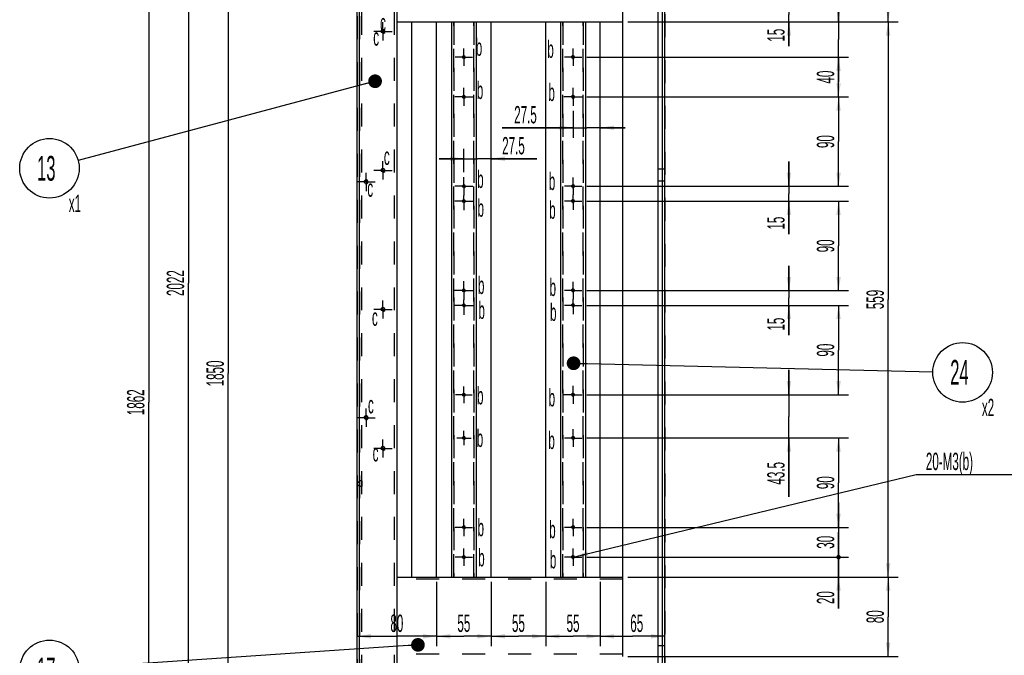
# Model space of a CAD drawing. Header units: millimetres. Extents: x 0 to 4195, y 0 to 2965.
# Tile 9 of 67: x 2227 to 3219, y 1128 to 1769. Entities that reach past the tile are written whole.
import ezdxf

# ---------------------------------------------------------------- set-up
doc = ezdxf.new("R2010")
doc.units = ezdxf.units.MM
doc.header["$LTSCALE"] = 231.275
doc.linetypes.add('CENTER', pattern=[0.6, 0.375, -0.075, 0.075, -0.075])
doc.linetypes.add('HIDDEN', pattern=[0.2, 0.1, -0.1])
doc.layers.get('0').update_dxf_attribs({"linetype": 'CONTINUOUS'})
for name, color, linetype in [('3_DATUM_AXES', 7, 'CONTINUOUS'), ('ALL_ROUND', 7, 'CONTINUOUS'), ('DEFAULT_1', 7, 'CENTER'), ('DEFAULT_2', 8, 'HIDDEN')]:
    doc.layers.add(name, color=color, linetype=linetype)
doc.styles.get("Standard").update_dxf_attribs({"font": 'txt', "width": 0.5})
doc.dimstyles.new('DIMSTYLE_1', dxfattribs={"dimtxt": 17.5, "dimasz": 13.8, "dimexe": 2, "dimexo": 1, "dimgap": 0.875, "dimtad": 1, "dimdec": 3, "dimdsep": 46, "dimtxsty": 'Standard', "dimblk": '_FILLED', "dimblk1": '_FILLED', "dimblk2": '_FILLED', "dimcen": 0.09, "dimadec": 3, "dimazin": 2, "dimtp": 0.2, "dimtm": 0.2, "dimtfac": 1, "dimtdec": 3, "dimtofl": 0, "dimtmove": 0, "dimatfit": 3, "dimldrblk": '_FILLED', "dimfxl": 0, "dimtolj": 1, "dimarcsym": 0})
doc.dimstyles.new('DIMSTYLE_10', dxfattribs={"dimtxt": 17.5, "dimasz": 13.8, "dimexe": 2, "dimexo": 1, "dimgap": 0.875, "dimtad": 1, "dimdec": 3, "dimdsep": 46, "dimtxsty": 'Standard', "dimblk": '_FILLED', "dimblk1": '_FILLED', "dimblk2": '_FILLED', "dimcen": 0.09, "dimadec": 3, "dimazin": 2, "dimtp": 2, "dimtm": 2, "dimtfac": 1, "dimtdec": 3, "dimtofl": 0, "dimtmove": 0, "dimatfit": 3, "dimldrblk": '_FILLED', "dimfxl": 0, "dimtolj": 1, "dimarcsym": 0})
doc.dimstyles.new('DIMSTYLE_12', dxfattribs={"dimtxt": 17.5, "dimasz": 13.8, "dimexe": 2, "dimexo": 1, "dimtad": 1, "dimdec": 3, "dimdsep": 46, "dimtxsty": 'Standard', "dimblk": '_FILLED', "dimblk1": '_FILLED', "dimblk2": '_FILLED', "dimcen": 0.09, "dimadec": 3, "dimazin": 2, "dimtp": 0.1, "dimtm": 0.1, "dimtfac": 1, "dimtdec": 3, "dimtofl": 0, "dimtmove": 0, "dimatfit": 1, "dimldrblk": '_FILLED', "dimfxl": 0, "dimtolj": 1, "dimarcsym": 0})
doc.dimstyles.new('DIMSTYLE_2', dxfattribs={"dimtxt": 17.5, "dimasz": 13.8, "dimexe": 2, "dimexo": 1, "dimgap": 0.875, "dimtad": 1, "dimdec": 3, "dimdsep": 46, "dimtxsty": 'Standard', "dimblk": '_FILLED', "dimblk1": '_FILLED', "dimblk2": '_FILLED', "dimcen": 0.09, "dimadec": 3, "dimazin": 2, "dimtp": 0.3, "dimtm": 0.3, "dimtfac": 1, "dimtdec": 3, "dimtofl": 0, "dimtmove": 0, "dimatfit": 3, "dimldrblk": '_FILLED', "dimfxl": 0, "dimtolj": 1, "dimarcsym": 0})
doc.dimstyles.new('DIMSTYLE_3', dxfattribs={"dimtxt": 17.5, "dimasz": 13.8, "dimexe": 2, "dimexo": 1, "dimgap": 0.875, "dimtad": 1, "dimdec": 3, "dimdsep": 46, "dimtxsty": 'Standard', "dimblk": '_FILLED', "dimblk1": '_FILLED', "dimblk2": '_FILLED', "dimcen": 0.09, "dimadec": 3, "dimazin": 2, "dimtp": 0.8, "dimtm": 0.8, "dimtfac": 1, "dimtdec": 3, "dimtofl": 0, "dimtmove": 0, "dimatfit": 3, "dimldrblk": '_FILLED', "dimfxl": 0, "dimtolj": 1, "dimarcsym": 0})
doc.dimstyles.new('DIMSTYLE_5', dxfattribs={"dimtxt": 17.5, "dimasz": 13.8, "dimexe": 2, "dimexo": 1, "dimgap": 0.875, "dimtad": 1, "dimdec": 3, "dimdsep": 46, "dimtxsty": 'Standard', "dimblk": '_FILLED', "dimblk1": '_FILLED', "dimblk2": '_FILLED', "dimcen": 0.09, "dimadec": 3, "dimazin": 2, "dimtp": 1.2, "dimtm": 1.2, "dimtfac": 1, "dimtdec": 3, "dimtofl": 0, "dimtmove": 0, "dimatfit": 3, "dimldrblk": '_FILLED', "dimfxl": 0, "dimtolj": 1, "dimarcsym": 0})
doc.dimstyles.get("Standard").update_dxf_attribs({"dimtxt": 17.5, "dimasz": 13.8, "dimexe": 2, "dimexo": 1, "dimtad": 1, "dimdec": 3, "dimdsep": 46, "dimtxsty": 'Standard', "dimblk": '_FILLED', "dimblk1": '_FILLED', "dimblk2": '_FILLED', "dimcen": 0.09, "dimadec": 3, "dimazin": 2, "dimtol": 1, "dimtp": 0.001, "dimtm": 0.001, "dimtfac": 1, "dimtdec": 3, "dimtofl": 0, "dimtmove": 0, "dimatfit": 3, "dimldrblk": '_FILLED', "dimfxl": 0, "dimtolj": 1, "dimarcsym": 0})

# ---------------------------------------------------------------- blocks, each defined once
blk = doc.blocks.new('_FILLED')
at = {"color": 0, "linetype": 'ByBlock'}
blk.add_solid([(0, 0), (-1, 0.163), (-1, -0.163)], dxfattribs=at)
blk = doc.blocks.new('*D9')
at = {"color": 2, "linetype": 'Continuous'}
for p, q in [((2798.66, 1730.74), (3062.41, 1730.74)), ((3052.41, 1730.74), (3052.41, 1710.74)), ((3052.41, 1690.74), (3052.41, 1710.74)), ((2815.75, 1690.74), (3062.41, 1690.74))]:
    blk.add_line(p, q, dxfattribs=at)
at = {"color": 2, "linetype": 'Continuous', "xscale": 13.8, "yscale": 13.8, "zscale": 13.8}
for p, rotation in [((3052.41, 1730.74), 90), ((3052.41, 1690.74), 270)]:
    blk.add_blockref('_FILLED', p, dxfattribs=dict(at, rotation=rotation))
at = {"color": 2, "linetype": 'Continuous', "insert": (3030.54, 1710.74), "char_height": 17.5, "width": 17.5, "attachment_point": 2, "rotation": 90, "line_spacing_factor": 0.9}
blk.add_mtext('40', dxfattribs=at)
blk = doc.blocks.new('*D10')
at = {"color": 2, "linetype": 'Continuous'}
for p, q in [((2798.66, 1690.74), (3062.41, 1690.74)), ((3052.41, 1690.74), (3052.41, 1645.74)), ((3052.41, 1600.74), (3052.41, 1645.74)), ((2798.66, 1600.74), (3062.41, 1600.74))]:
    blk.add_line(p, q, dxfattribs=at)
at = {"color": 2, "linetype": 'Continuous', "xscale": 13.8, "yscale": 13.8, "zscale": 13.8}
for p, rotation in [((3052.41, 1690.74), 90), ((3052.41, 1600.74), 270)]:
    blk.add_blockref('_FILLED', p, dxfattribs=dict(at, rotation=rotation))
at = {"color": 2, "linetype": 'Continuous', "insert": (3030.54, 1645.74), "char_height": 17.5, "width": 17.5, "attachment_point": 2, "rotation": 90, "line_spacing_factor": 0.9}
blk.add_mtext('90', dxfattribs=at)
blk = doc.blocks.new('*D11')
at = {"color": 2, "linetype": 'Continuous'}
for p, q in [((3002.41, 1600.74), (3002.41, 1625.74)), ((3002.41, 1625.74), (3002.41, 1593.24)), ((2800.66, 1600.74), (3012.41, 1600.74)), ((3002.41, 1552.66), (3002.41, 1593.24)), ((2800.66, 1585.74), (3012.41, 1585.74)), ((3002.41, 1585.74), (3002.41, 1552.66))]:
    blk.add_line(p, q, dxfattribs=at)
at = {"color": 2, "linetype": 'Continuous', "xscale": 13.8, "yscale": 13.8, "zscale": 13.8}
for p, rotation in [((3002.41, 1600.74), 270), ((3002.41, 1585.74), 90)]:
    blk.add_blockref('_FILLED', p, dxfattribs=dict(at, rotation=rotation))
at = {"color": 2, "linetype": 'Continuous', "insert": (2980.54, 1570.16), "char_height": 17.5, "width": 17.5, "attachment_point": 3, "rotation": 90, "line_spacing_factor": 0.9}
blk.add_mtext('15', dxfattribs=at)
blk = doc.blocks.new('*D12')
at = {"color": 2, "linetype": 'Continuous'}
for p, q in [((2798.66, 1585.74), (3062.41, 1585.74)), ((3052.41, 1585.74), (3052.41, 1540.74)), ((3052.41, 1495.74), (3052.41, 1540.74)), ((2800.66, 1495.74), (3062.41, 1495.74))]:
    blk.add_line(p, q, dxfattribs=at)
at = {"color": 2, "linetype": 'Continuous', "xscale": 13.8, "yscale": 13.8, "zscale": 13.8}
for p, rotation in [((3052.41, 1585.74), 90), ((3052.41, 1495.74), 270)]:
    blk.add_blockref('_FILLED', p, dxfattribs=dict(at, rotation=rotation))
at = {"color": 2, "linetype": 'Continuous', "insert": (3030.54, 1540.74), "char_height": 17.5, "width": 17.5, "attachment_point": 2, "rotation": 90, "line_spacing_factor": 0.9}
blk.add_mtext('90', dxfattribs=at)
blk = doc.blocks.new('*D13')
at = {"color": 2, "linetype": 'Continuous'}
for p, q in [((3002.41, 1495.74), (3002.41, 1520.74)), ((3002.41, 1520.74), (3002.41, 1488.24)), ((2798.66, 1495.74), (3012.41, 1495.74)), ((3002.41, 1450.94), (3002.41, 1488.24)), ((2801.26, 1480.74), (3012.41, 1480.74)), ((3002.41, 1480.74), (3002.41, 1450.94))]:
    blk.add_line(p, q, dxfattribs=at)
at = {"color": 2, "linetype": 'Continuous', "xscale": 13.8, "yscale": 13.8, "zscale": 13.8}
for p, rotation in [((3002.41, 1495.74), 270), ((3002.41, 1480.74), 90)]:
    blk.add_blockref('_FILLED', p, dxfattribs=dict(at, rotation=rotation))
at = {"color": 2, "linetype": 'Continuous', "insert": (2980.54, 1468.44), "char_height": 17.5, "width": 17.5, "attachment_point": 3, "rotation": 90, "line_spacing_factor": 0.9}
blk.add_mtext('15', dxfattribs=at)
blk = doc.blocks.new('*D14')
at = {"color": 2, "linetype": 'Continuous'}
for p, q in [((2798.66, 1480.74), (3062.41, 1480.74)), ((3052.41, 1480.74), (3052.41, 1435.74)), ((3052.41, 1390.74), (3052.41, 1435.74)), ((2802.95, 1390.74), (3062.41, 1390.74))]:
    blk.add_line(p, q, dxfattribs=at)
at = {"color": 2, "linetype": 'Continuous', "xscale": 13.8, "yscale": 13.8, "zscale": 13.8}
for p, rotation in [((3052.41, 1480.74), 90), ((3052.41, 1390.74), 270)]:
    blk.add_blockref('_FILLED', p, dxfattribs=dict(at, rotation=rotation))
at = {"color": 2, "linetype": 'Continuous', "insert": (3030.54, 1435.74), "char_height": 17.5, "width": 17.5, "attachment_point": 2, "rotation": 90, "line_spacing_factor": 0.9}
blk.add_mtext('90', dxfattribs=at)
blk = doc.blocks.new('*D15')
at = {"color": 2, "linetype": 'Continuous'}
for p, q in [((3002.41, 1390.74), (3002.41, 1415.74)), ((3002.41, 1415.74), (3002.41, 1368.99)), ((2798.66, 1390.74), (3012.41, 1390.74)), ((3002.41, 1288.09), (3002.41, 1368.99)), ((2798.66, 1347.24), (3012.41, 1347.24)), ((3002.41, 1347.24), (3002.41, 1288.09))]:
    blk.add_line(p, q, dxfattribs=at)
at = {"color": 2, "linetype": 'Continuous', "xscale": 13.8, "yscale": 13.8, "zscale": 13.8}
for p, rotation in [((3002.41, 1390.74), 270), ((3002.41, 1347.24), 90)]:
    blk.add_blockref('_FILLED', p, dxfattribs=dict(at, rotation=rotation))
at = {"color": 2, "linetype": 'Continuous', "insert": (2980.54, 1323.09), "char_height": 17.5, "width": 35, "attachment_point": 3, "rotation": 90, "line_spacing_factor": 0.9}
blk.add_mtext('43.5', dxfattribs=at)
blk = doc.blocks.new('*D16')
at = {"color": 2, "linetype": 'Continuous'}
for p, q in [((2784.91, 1676.63), (2784.91, 1649.69)), ((2784.91, 1659.69), (2713.39, 1659.69)), ((2713.39, 1659.69), (2798.66, 1659.69)), ((2837.41, 1659.69), (2798.66, 1659.69)), ((2812.41, 1659.69), (2837.41, 1659.69))]:
    blk.add_line(p, q, dxfattribs=at)
at = {"color": 2, "linetype": 'Continuous', "xscale": 13.8, "yscale": 13.8, "zscale": 13.8}
blk.add_blockref('_FILLED', (2784.91, 1659.69), dxfattribs=at)
at = {"color": 2, "linetype": 'Continuous', "xscale": 13.8, "yscale": 13.8, "zscale": 13.8, "rotation": 180}
blk.add_blockref('_FILLED', (2812.41, 1659.69), dxfattribs=at)
at = {"color": 2, "linetype": 'Continuous', "insert": (2748.39, 1681.57), "char_height": 17.5, "width": 35, "attachment_point": 3, "line_spacing_factor": 0.9}
blk.add_mtext('27.5', dxfattribs=at)
blk = doc.blocks.new('*D17')
at = {"color": 2, "linetype": 'Continuous'}
for p, q in [((2674.91, 1614.92), (2674.91, 1638.5)), ((2674.91, 1628.5), (2649.91, 1628.5)), ((2649.91, 1628.5), (2688.66, 1628.5)), ((2748.52, 1628.5), (2688.66, 1628.5)), ((2702.41, 1628.5), (2748.52, 1628.5))]:
    blk.add_line(p, q, dxfattribs=at)
at = {"color": 2, "linetype": 'Continuous', "xscale": 13.8, "yscale": 13.8, "zscale": 13.8}
blk.add_blockref('_FILLED', (2674.91, 1628.5), dxfattribs=at)
at = {"color": 2, "linetype": 'Continuous', "xscale": 13.8, "yscale": 13.8, "zscale": 13.8, "rotation": 180}
blk.add_blockref('_FILLED', (2702.41, 1628.5), dxfattribs=at)
at = {"color": 2, "linetype": 'Continuous', "insert": (2713.52, 1650.37), "char_height": 17.5, "width": 35, "attachment_point": 1, "line_spacing_factor": 0.9}
blk.add_mtext('27.5', dxfattribs=at)
blk = doc.blocks.new('*D86')
at = {"color": 2, "linetype": 'Continuous'}
for p, q in [((2627.41, 2337.24), (2427.41, 2337.24)), ((2437.41, 2337.24), (2437.41, 1412.24)), ((2437.41, 487.24), (2437.41, 1412.24)), ((2682.41, 487.24), (2427.41, 487.24))]:
    blk.add_line(p, q, dxfattribs=at)
at = {"color": 2, "linetype": 'Continuous', "xscale": 13.8, "yscale": 13.8, "zscale": 13.8}
for p, rotation in [((2437.41, 2337.24), 90), ((2437.41, 487.24), 270)]:
    blk.add_blockref('_FILLED', p, dxfattribs=dict(at, rotation=rotation))
at = {"color": 2, "linetype": 'Continuous', "insert": (2415.54, 1412.24), "char_height": 17.5, "width": 35, "attachment_point": 2, "rotation": 90, "line_spacing_factor": 0.9}
blk.add_mtext('1850', dxfattribs=at)
blk = doc.blocks.new('*D100')
at = {"color": 2, "linetype": 'Continuous'}
for p, q in [((2562.41, 2514.24), (2387.41, 2514.24)), ((2397.41, 2514.24), (2397.41, 1503.24)), ((2397.41, 492.24), (2397.41, 1503.24)), ((2579.11, 492.24), (2387.41, 492.24))]:
    blk.add_line(p, q, dxfattribs=at)
at = {"color": 2, "linetype": 'Continuous', "xscale": 13.8, "yscale": 13.8, "zscale": 13.8}
for p, rotation in [((2397.41, 2514.24), 90), ((2397.41, 492.24), 270)]:
    blk.add_blockref('_FILLED', p, dxfattribs=dict(at, rotation=rotation))
at = {"color": 2, "linetype": 'Continuous', "insert": (2375.54, 1503.24), "char_height": 17.5, "width": 35, "attachment_point": 2, "rotation": 90, "line_spacing_factor": 0.9}
blk.add_mtext('2022', dxfattribs=at)
blk = doc.blocks.new('*D102')
at = {"color": 2, "linetype": 'Continuous'}
for p, q in [((2628.31, 2314.24), (2347.41, 2314.24)), ((2357.41, 2314.24), (2357.41, 1383.24)), ((2357.41, 452.24), (2357.41, 1383.24)), ((2562.41, 452.24), (2347.41, 452.24))]:
    blk.add_line(p, q, dxfattribs=at)
at = {"color": 2, "linetype": 'Continuous', "xscale": 13.8, "yscale": 13.8, "zscale": 13.8}
for p, rotation in [((2357.41, 2314.24), 90), ((2357.41, 452.24), 270)]:
    blk.add_blockref('_FILLED', p, dxfattribs=dict(at, rotation=rotation))
at = {"color": 2, "linetype": 'Continuous', "insert": (2335.54, 1383.24), "char_height": 17.5, "width": 35, "attachment_point": 2, "rotation": 90, "line_spacing_factor": 0.9}
blk.add_mtext('1862', dxfattribs=at)
blk = doc.blocks.new('*D118')
at = {"color": 2, "linetype": 'Continuous'}
for p, q in [((3002.41, 1781.24), (3002.41, 1806.24)), ((3002.41, 1806.24), (3002.41, 1773.74)), ((2821.41, 1781.24), (3012.41, 1781.24)), ((2840.11, 1766.24), (3012.41, 1766.24)), ((3002.41, 1741.91), (3002.41, 1773.74)), ((3002.41, 1766.24), (3002.41, 1741.91))]:
    blk.add_line(p, q, dxfattribs=at)
at = {"color": 2, "linetype": 'Continuous', "xscale": 13.8, "yscale": 13.8, "zscale": 13.8}
for p, rotation in [((3002.41, 1781.24), 270), ((3002.41, 1766.24), 90)]:
    blk.add_blockref('_FILLED', p, dxfattribs=dict(at, rotation=rotation))
at = {"color": 2, "linetype": 'Continuous', "insert": (2980.54, 1759.41), "char_height": 17.5, "width": 17.5, "attachment_point": 3, "rotation": 90, "line_spacing_factor": 0.9}
blk.add_mtext('15', dxfattribs=at)
blk = doc.blocks.new('*D119')
at = {"color": 2, "linetype": 'Continuous'}
for p, q in [((2840.11, 1846.24), (3112.41, 1846.24)), ((3102.41, 1846.24), (3102.41, 1806.24)), ((3102.41, 1766.24), (3102.41, 1806.24)), ((2840.11, 1766.24), (3112.41, 1766.24))]:
    blk.add_line(p, q, dxfattribs=at)
at = {"color": 2, "linetype": 'Continuous', "xscale": 13.8, "yscale": 13.8, "zscale": 13.8}
for p, rotation in [((3102.41, 1846.24), 90), ((3102.41, 1766.24), 270)]:
    blk.add_blockref('_FILLED', p, dxfattribs=dict(at, rotation=rotation))
at = {"color": 2, "linetype": 'Continuous', "insert": (3080.54, 1806.24), "char_height": 17.5, "width": 17.5, "attachment_point": 2, "rotation": 90, "line_spacing_factor": 0.9}
blk.add_mtext('80', dxfattribs=at)
blk = doc.blocks.new('*D141')
at = {"color": 2, "linetype": 'Continuous'}
for p, q in [((2840.11, 1766.24), (3112.41, 1766.24)), ((3102.41, 1766.24), (3102.41, 1486.74)), ((3102.41, 1207.24), (3102.41, 1486.74)), ((2840.11, 1207.24), (3112.41, 1207.24))]:
    blk.add_line(p, q, dxfattribs=at)
at = {"color": 2, "linetype": 'Continuous', "xscale": 13.8, "yscale": 13.8, "zscale": 13.8}
for p, rotation in [((3102.41, 1766.24), 90), ((3102.41, 1207.24), 270)]:
    blk.add_blockref('_FILLED', p, dxfattribs=dict(at, rotation=rotation))
at = {"color": 2, "linetype": 'Continuous', "insert": (3080.54, 1486.74), "char_height": 17.5, "width": 26.25, "attachment_point": 2, "rotation": 90, "line_spacing_factor": 0.9}
blk.add_mtext('559', dxfattribs=at)
blk = doc.blocks.new('*D142')
at = {"color": 2, "linetype": 'Continuous'}
for p, q in [((2840.11, 1207.24), (3112.41, 1207.24)), ((3102.41, 1207.24), (3102.41, 1167.24)), ((3102.41, 1127.24), (3102.41, 1167.24)), ((2840.11, 1127.24), (3112.41, 1127.24))]:
    blk.add_line(p, q, dxfattribs=at)
at = {"color": 2, "linetype": 'Continuous', "xscale": 13.8, "yscale": 13.8, "zscale": 13.8}
for p, rotation in [((3102.41, 1207.24), 90), ((3102.41, 1127.24), 270)]:
    blk.add_blockref('_FILLED', p, dxfattribs=dict(at, rotation=rotation))
at = {"color": 2, "linetype": 'Continuous', "insert": (3080.54, 1167.24), "char_height": 17.5, "width": 17.5, "attachment_point": 2, "rotation": 90, "line_spacing_factor": 0.9}
blk.add_mtext('80', dxfattribs=at)
blk = doc.blocks.new('_DOT')
at = {"color": 0, "linetype": 'ByBlock'}
blk.add_line((-0.163, 0), (-1, 0), dxfattribs=at)
at = {"color": 0, "linetype": 'ByBlock', "const_width": 0.163}
blk.add_lwpolyline([(-0.082, 0, 1), (0.082, 0, 1)], format="xyb", close=True, dxfattribs=at)
blk = doc.blocks.new('*D153')
at = {"color": 2, "linetype": 'Continuous'}
for p, q in [((3052.41, 1227.24), (3052.41, 1252.24)), ((3052.41, 1252.24), (3052.41, 1217.24)), ((2798.66, 1227.24), (3062.41, 1227.24)), ((3052.41, 1175.49), (3052.41, 1217.24)), ((2840.11, 1207.24), (3062.41, 1207.24)), ((3052.41, 1207.24), (3052.41, 1175.49))]:
    blk.add_line(p, q, dxfattribs=at)
at = {"color": 2, "linetype": 'Continuous', "xscale": 13.8, "yscale": 13.8, "zscale": 13.8}
for name, p, rotation in [('_DOT', (3052.41, 1227.24), 270), ('_FILLED', (3052.41, 1207.24), 90)]:
    blk.add_blockref(name, p, dxfattribs=dict(at, rotation=rotation))
at = {"color": 2, "linetype": 'Continuous', "insert": (3030.54, 1192.99), "char_height": 17.5, "width": 17.5, "attachment_point": 3, "rotation": 90, "line_spacing_factor": 0.9}
blk.add_mtext('20', dxfattribs=at)
blk = doc.blocks.new('*D154')
at = {"color": 2, "linetype": 'Continuous'}
for p, q in [((3052.41, 1257.24), (3052.41, 1282.24)), ((3052.41, 1282.24), (3052.41, 1242.24)), ((2798.66, 1257.24), (3062.41, 1257.24)), ((3052.41, 1202.24), (3052.41, 1242.24)), ((2798.66, 1227.24), (3062.41, 1227.24)), ((3052.41, 1227.24), (3052.41, 1202.24))]:
    blk.add_line(p, q, dxfattribs=at)
at = {"color": 2, "linetype": 'Continuous', "xscale": 13.8, "yscale": 13.8, "zscale": 13.8}
for name, p, rotation in [('_FILLED', (3052.41, 1257.24), 270), ('_DOT', (3052.41, 1227.24), 90)]:
    blk.add_blockref(name, p, dxfattribs=dict(at, rotation=rotation))
at = {"color": 2, "linetype": 'Continuous', "insert": (3030.54, 1242.24), "char_height": 17.5, "width": 17.5, "attachment_point": 2, "rotation": 90, "line_spacing_factor": 0.9}
blk.add_mtext('30', dxfattribs=at)
blk = doc.blocks.new('*D155')
at = {"color": 2, "linetype": 'Continuous'}
for p, q in [((2798.66, 1347.24), (3062.41, 1347.24)), ((3052.41, 1347.24), (3052.41, 1302.24)), ((3052.41, 1257.24), (3052.41, 1302.24)), ((2798.66, 1257.24), (3062.41, 1257.24))]:
    blk.add_line(p, q, dxfattribs=at)
at = {"color": 2, "linetype": 'Continuous', "xscale": 13.8, "yscale": 13.8, "zscale": 13.8}
for p, rotation in [((3052.41, 1347.24), 90), ((3052.41, 1257.24), 270)]:
    blk.add_blockref('_FILLED', p, dxfattribs=dict(at, rotation=rotation))
at = {"color": 2, "linetype": 'Continuous', "insert": (3030.54, 1302.24), "char_height": 17.5, "width": 17.5, "attachment_point": 2, "rotation": 90, "line_spacing_factor": 0.9}
blk.add_mtext('90', dxfattribs=at)
blk = doc.blocks.new('*D156')
at = {"color": 2, "linetype": 'Continuous'}
for p, q in [((3052.41, 1766.24), (3052.41, 1813.61)), ((3052.41, 1813.61), (3052.41, 1748.49)), ((2840.11, 1766.24), (3062.41, 1766.24)), ((3052.41, 1705.74), (3052.41, 1748.49)), ((2798.66, 1730.74), (3062.41, 1730.74)), ((3052.41, 1730.74), (3052.41, 1705.74))]:
    blk.add_line(p, q, dxfattribs=at)
at = {"color": 2, "linetype": 'Continuous', "xscale": 13.8, "yscale": 13.8, "zscale": 13.8}
for p, rotation in [((3052.41, 1766.24), 270), ((3052.41, 1730.74), 90)]:
    blk.add_blockref('_FILLED', p, dxfattribs=dict(at, rotation=rotation))
at = {"color": 2, "linetype": 'Continuous', "insert": (3030.54, 1778.61), "char_height": 17.5, "width": 35, "attachment_point": 1, "rotation": 90, "line_spacing_factor": 0.9}
blk.add_mtext('35.5', dxfattribs=at)
blk = doc.blocks.new('*D157')
at = {"color": 2, "linetype": 'Continuous'}
for p, q in [((2812.41, 1202.24), (2812.41, 1137.51)), ((2812.41, 1147.51), (2844.91, 1147.51)), ((2877.41, 1147.51), (2844.91, 1147.51))]:
    blk.add_line(p, q, dxfattribs=at)
at = {"color": 2, "linetype": 'Continuous', "xscale": 13.8, "yscale": 13.8, "zscale": 13.8, "rotation": 180}
blk.add_blockref('_FILLED', (2812.41, 1147.51), dxfattribs=at)
at = {"color": 2, "linetype": 'Continuous', "xscale": 13.8, "yscale": 13.8, "zscale": 13.8}
blk.add_blockref('_FILLED', (2877.41, 1147.51), dxfattribs=at)
at = {"color": 2, "linetype": 'Continuous', "insert": (2849.1, 1169.39), "char_height": 17.5, "width": 17.5, "attachment_point": 2, "line_spacing_factor": 0.9}
blk.add_mtext('65', dxfattribs=at)
blk = doc.blocks.new('*D158')
at = {"color": 2, "linetype": 'Continuous'}
for p, q in [((2757.41, 1202.24), (2757.41, 1137.51)), ((2812.41, 1202.24), (2812.41, 1137.51)), ((2757.41, 1147.51), (2784.91, 1147.51)), ((2812.41, 1147.51), (2784.91, 1147.51))]:
    blk.add_line(p, q, dxfattribs=at)
at = {"color": 2, "linetype": 'Continuous', "xscale": 13.8, "yscale": 13.8, "zscale": 13.8, "rotation": 180}
blk.add_blockref('_FILLED', (2757.41, 1147.51), dxfattribs=at)
at = {"color": 2, "linetype": 'Continuous', "xscale": 13.8, "yscale": 13.8, "zscale": 13.8}
blk.add_blockref('_FILLED', (2812.41, 1147.51), dxfattribs=at)
at = {"color": 2, "linetype": 'Continuous', "insert": (2784.91, 1169.39), "char_height": 17.5, "width": 17.5, "attachment_point": 2, "line_spacing_factor": 0.9}
blk.add_mtext('55', dxfattribs=at)
blk = doc.blocks.new('*D159')
at = {"color": 2, "linetype": 'Continuous'}
for p, q in [((2702.41, 1202.24), (2702.41, 1137.51)), ((2757.41, 1202.24), (2757.41, 1137.51)), ((2702.41, 1147.51), (2729.91, 1147.51)), ((2757.41, 1147.51), (2729.91, 1147.51))]:
    blk.add_line(p, q, dxfattribs=at)
at = {"color": 2, "linetype": 'Continuous', "xscale": 13.8, "yscale": 13.8, "zscale": 13.8, "rotation": 180}
blk.add_blockref('_FILLED', (2702.41, 1147.51), dxfattribs=at)
at = {"color": 2, "linetype": 'Continuous', "xscale": 13.8, "yscale": 13.8, "zscale": 13.8}
blk.add_blockref('_FILLED', (2757.41, 1147.51), dxfattribs=at)
at = {"color": 2, "linetype": 'Continuous', "insert": (2729.91, 1169.39), "char_height": 17.5, "width": 17.5, "attachment_point": 2, "line_spacing_factor": 0.9}
blk.add_mtext('55', dxfattribs=at)
blk = doc.blocks.new('*D160')
at = {"color": 2, "linetype": 'Continuous'}
for p, q in [((2647.41, 1202.24), (2647.41, 1137.51)), ((2702.41, 1202.24), (2702.41, 1137.51)), ((2647.41, 1147.51), (2674.91, 1147.51)), ((2702.41, 1147.51), (2674.91, 1147.51))]:
    blk.add_line(p, q, dxfattribs=at)
at = {"color": 2, "linetype": 'Continuous', "xscale": 13.8, "yscale": 13.8, "zscale": 13.8, "rotation": 180}
blk.add_blockref('_FILLED', (2647.41, 1147.51), dxfattribs=at)
at = {"color": 2, "linetype": 'Continuous', "xscale": 13.8, "yscale": 13.8, "zscale": 13.8}
blk.add_blockref('_FILLED', (2702.41, 1147.51), dxfattribs=at)
at = {"color": 2, "linetype": 'Continuous', "insert": (2674.91, 1169.39), "char_height": 17.5, "width": 17.5, "attachment_point": 2, "line_spacing_factor": 0.9}
blk.add_mtext('55', dxfattribs=at)
blk = doc.blocks.new('*D161')
at = {"color": 2, "linetype": 'Continuous'}
for p, q in [((2647.41, 1202.24), (2647.41, 1137.51)), ((2567.41, 1147.51), (2607.41, 1147.51)), ((2647.41, 1147.51), (2607.41, 1147.51))]:
    blk.add_line(p, q, dxfattribs=at)
at = {"color": 2, "linetype": 'Continuous', "xscale": 13.8, "yscale": 13.8, "zscale": 13.8, "rotation": 180}
blk.add_blockref('_FILLED', (2567.41, 1147.51), dxfattribs=at)
at = {"color": 2, "linetype": 'Continuous', "xscale": 13.8, "yscale": 13.8, "zscale": 13.8}
blk.add_blockref('_FILLED', (2647.41, 1147.51), dxfattribs=at)
at = {"color": 2, "linetype": 'Continuous', "insert": (2607.41, 1169.39), "char_height": 17.5, "width": 17.5, "attachment_point": 2, "line_spacing_factor": 0.9}
blk.add_mtext('80', dxfattribs=at)
blk = doc.blocks.new('*D172')
at = {"color": 2, "linetype": 'Continuous'}
for p, q in [((2786.37, 1227.59), (3130.48, 1310.55)), ((3130.48, 1310.55), (3130.48, 1310.55)), ((3130.48, 1310.55), (3231.42, 1310.55))]:
    blk.add_line(p, q, dxfattribs=at)
at = {"color": 2, "linetype": 'Continuous', "xscale": 13.8, "yscale": 13.8, "zscale": 13.8, "rotation": 193.5544893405}
blk.add_blockref('_FILLED', (2786.37, 1227.59), dxfattribs=at)
at = {"color": 2, "linetype": 'Continuous', "insert": (3140.42, 1332.42), "char_height": 17.5, "width": 70, "attachment_point": 1, "line_spacing_factor": 0.9}
blk.add_mtext('20-M3(b)', dxfattribs=at)
blk = doc.blocks.new('BOM BALLOON 12_BL14', base_point=(2260.9, 1106.61))
at = {"color": 2, "linetype": 'Continuous'}
blk.add_circle((2257.41, 1113.65), 30, dxfattribs=at)
at = {"color": 2, "linetype": 'Continuous', "width": 0.5}
for s, height, p in [('17', 25, (2244.91, 1101.15)), ('x1', 17.5, (2276.88, 1069.56))]:
    blk.add_text(s, height=height, dxfattribs=at).set_placement(p)
blk = doc.blocks.new('BOM BALLOON 21_BL19', base_point=(3180.9, 1406.29))
at = {"color": 2, "linetype": 'Continuous'}
blk.add_circle((3177.41, 1413.33), 30, dxfattribs=at)
at = {"color": 2, "linetype": 'Continuous', "width": 0.5}
for s, height, p in [('24', 25, (3164.91, 1400.83)), ('x2', 17.5, (3196.88, 1369.25))]:
    blk.add_text(s, height=height, dxfattribs=at).set_placement(p)
blk = doc.blocks.new('BOM BALLOON 230_BL26', base_point=(2260.9, 1611.83))
at = {"color": 2, "linetype": 'Continuous'}
blk.add_circle((2257.41, 1618.87), 30, dxfattribs=at)
at = {"color": 2, "linetype": 'Continuous', "width": 0.5}
for s, height, p in [('13', 25, (2244.91, 1606.37)), ('x1', 17.5, (2276.88, 1574.79))]:
    blk.add_text(s, height=height, dxfattribs=at).set_placement(p)

msp = doc.modelspace()

# ---------------------------------------------------------------- linework, layer by layer
at = {"color": 7, "linetype": 'Continuous'}
for p, q in [((2875.1123, 452.2359), (2875.1123, 2511.9359)), ((2877.4123, 452.2359), (2877.4123, 2514.2359)), ((2870.6123, 495.2359), (2870.6123, 2507.4359)), ((2567.4123, 552.2359), (2567.4123, 2327.2359)), ((2569.7123, 552.2359), (2569.7123, 2327.2359)), ((2622.4123, 1207.2359), (2622.4123, 1766.2359)), ((2647.4123, 1207.2359), (2647.4123, 1766.2359)), ((2702.4123, 1207.2359), (2702.4123, 1766.2359)), ((2757.4123, 1207.2359), (2757.4123, 1766.2359)), ((2812.4123, 1207.2359), (2812.4123, 1766.2359)), ((2835.1123, 1207.2359), (2835.1123, 1766.2359))]:
    msp.add_line(p, q, dxfattribs=at)
for centre in [(2674.9123, 1730.7359), (2784.9123, 1730.7359), (2674.9123, 1690.7359), (2784.9123, 1690.7359), (2674.9123, 1600.7359), (2784.9123, 1600.7359), (2674.9123, 1585.7359), (2784.9123, 1585.7359), (2674.9123, 1495.7359), (2784.9123, 1495.7359), (2674.9123, 1480.7359), (2784.9123, 1480.7359), (2674.9123, 1390.7359), (2784.9123, 1390.7359), (2674.9123, 1347.2359), (2784.9123, 1347.2359), (2674.9123, 1257.2359), (2784.9123, 1257.2359), (2674.9123, 1227.2359), (2784.9123, 1227.2359)]:
    msp.add_circle(centre, 1.25, dxfattribs=at)
at = {"color": 2, "linetype": 'Continuous'}
for centre, radius in [((2593.4123, 1756.7359), 2), ((2674.9123, 1730.7359), 1.5), ((2784.9123, 1730.7359), 1.5), ((2674.9123, 1690.7359), 1.5), ((2784.9123, 1690.7359), 1.5), ((2593.4123, 1616.7359), 2), ((2576.4123, 1605.1359), 2), ((2674.9123, 1600.7359), 1.5), ((2784.9123, 1600.7359), 1.5), ((2674.9123, 1585.7359), 1.5), ((2784.9123, 1585.7359), 1.5), ((2674.9123, 1495.7359), 1.5), ((2784.9123, 1495.7359), 1.5), ((2593.4123, 1476.7359), 2), ((2674.9123, 1480.7359), 1.5), ((2784.9123, 1480.7359), 1.5), ((2674.9123, 1390.7359), 1.5), ((2784.9123, 1390.7359), 1.5), ((2576.4123, 1367.6359), 2), ((2674.9123, 1347.2359), 1.5), ((2784.9123, 1347.2359), 1.5), ((2593.4123, 1336.7359), 2), ((2674.9123, 1257.2359), 1.5), ((2784.9123, 1257.2359), 1.5), ((2674.9123, 1227.2359), 1.5), ((2784.9123, 1227.2359), 1.5)]:
    msp.add_arc(centre, radius, 255, 195, dxfattribs=at)
at = {"layer": '3_DATUM_AXES', "color": 7, "linetype": 'CENTER'}
for p, q in [((2593.4123, 1756.7359), (2593.4123, 1765.8859)), ((2593.4123, 1756.7359), (2584.2623, 1756.7359)), ((2593.4123, 1756.7359), (2593.4123, 1747.5859)), ((2593.4123, 1756.7359), (2602.5623, 1756.7359)), ((2593.4123, 1616.7359), (2593.4123, 1625.8859)), ((2576.4123, 1605.1359), (2576.4123, 1614.2859)), ((2593.4123, 1616.7359), (2584.2623, 1616.7359)), ((2593.4123, 1616.7359), (2593.4123, 1607.5859)), ((2593.4123, 1616.7359), (2602.5623, 1616.7359)), ((2576.4123, 1605.1359), (2567.2623, 1605.1359)), ((2576.4123, 1605.1359), (2576.4123, 1595.9859)), ((2576.4123, 1605.1359), (2585.5623, 1605.1359)), ((2593.4123, 1476.7359), (2593.4123, 1485.8859)), ((2593.4123, 1476.7359), (2584.2623, 1476.7359)), ((2593.4123, 1476.7359), (2593.4123, 1467.5859)), ((2593.4123, 1476.7359), (2602.5623, 1476.7359)), ((2576.4123, 1367.6359), (2576.4123, 1376.7859)), ((2576.4123, 1367.6359), (2567.2623, 1367.6359)), ((2576.4123, 1367.6359), (2576.4123, 1358.4859)), ((2576.4123, 1367.6359), (2585.5623, 1367.6359)), ((2593.4123, 1336.7359), (2593.4123, 1345.8859)), ((2593.4123, 1336.7359), (2584.2623, 1336.7359)), ((2593.4123, 1336.7359), (2602.5623, 1336.7359)), ((2593.4123, 1336.7359), (2593.4123, 1327.5859))]:
    msp.add_line(p, q, dxfattribs=at)
at = {"layer": '3_DATUM_AXES', "color": 8, "linetype": 'HIDDEN'}
for p, q in [((2567.4123, 1302.8859), (2569.7123, 1302.8859)), ((2567.4123, 1299.5917), (2567.4123, 1302.8801)), ((2567.4123, 1299.5859), (2569.7123, 1299.5859)), ((2569.7123, 1303.9859), (2569.7123, 1298.4859)), ((2572.0123, 1303.9859), (2569.7123, 1303.9859)), ((2572.0123, 1303.9859), (2572.0123, 1298.4859)), ((2572.0123, 1298.4859), (2569.7123, 1298.4859))]:
    msp.add_line(p, q, dxfattribs=at)
at = {"layer": '3_DATUM_AXES', "color": 7, "linetype": 'Continuous'}
for centre in [(2593.4123, 1756.7359), (2593.4123, 1616.7359), (2576.4123, 1605.1359), (2593.4123, 1476.7359), (2576.4123, 1367.6359), (2593.4123, 1336.7359)]:
    msp.add_circle(centre, 1.65, dxfattribs=at)
at = {"layer": 'ALL_ROUND', "color": 8, "linetype": 'HIDDEN'}
for p, q in [((2877.4123, 2514.2359), (2877.4123, 452.2359)), ((2567.4123, 2327.2359), (2567.4123, 452.2359)), ((2569.7123, 2327.2359), (2569.7123, 458.2359)), ((2664.7123, 1766.2359), (2664.7123, 1207.2359)), ((2685.1123, 1766.2359), (2685.1123, 1207.2359)), ((2774.7123, 1766.2359), (2774.7123, 1207.2359)), ((2795.1123, 1766.2359), (2795.1123, 1207.2359))]:
    msp.add_line(p, q, dxfattribs=at)
at = {"layer": 'ALL_ROUND', "color": 7, "linetype": 'Continuous'}
for p, q in [((2607.4123, 2327.2359), (2607.4123, 478.2359)), ((2835.1123, 1766.2359), (2835.1123, 1846.2359)), ((2607.4123, 1766.2359), (2835.1123, 1766.2359)), ((2662.4123, 1766.2359), (2662.4123, 1207.2359)), ((2687.4123, 1766.2359), (2687.4123, 1207.2359)), ((2772.4123, 1766.2359), (2772.4123, 1207.2359)), ((2797.4123, 1766.2359), (2797.4123, 1207.2359)), ((2607.4123, 1207.2359), (2835.1123, 1207.2359)), ((2835.1123, 1127.2359), (2835.1123, 1207.2359))]:
    msp.add_line(p, q, dxfattribs=at)
at = {"layer": 'DEFAULT_1', "color": 7, "linetype": 'CENTER'}
for p, q in [((2674.9123, 1730.7359), (2674.9123, 1739.4859)), ((2784.9123, 1730.7359), (2784.9123, 1739.4859)), ((2674.9123, 1730.7359), (2666.1623, 1730.7359)), ((2674.9123, 1730.7359), (2674.9123, 1721.9859)), ((2674.9123, 1730.7359), (2683.6623, 1730.7359)), ((2784.9123, 1730.7359), (2776.1623, 1730.7359)), ((2784.9123, 1730.7359), (2784.9123, 1721.9859)), ((2784.9123, 1730.7359), (2793.6623, 1730.7359)), ((2674.9123, 1690.7359), (2674.9123, 1699.7893)), ((2784.9123, 1690.7359), (2784.9123, 1699.8448)), ((2674.9123, 1690.7359), (2665.8589, 1690.7359)), ((2674.9123, 1690.7359), (2674.9123, 1681.6825)), ((2674.9123, 1690.7359), (2683.9657, 1690.7359)), ((2784.9123, 1690.7359), (2775.8034, 1690.7359)), ((2784.9123, 1690.7359), (2784.9123, 1681.627)), ((2784.9123, 1690.7359), (2794.0212, 1690.7359)), ((2674.9123, 1600.7359), (2674.9123, 1609.9209)), ((2784.9123, 1600.7359), (2784.9123, 1609.4859)), ((2674.9123, 1600.7359), (2665.7272, 1600.7359)), ((2674.9123, 1600.7359), (2674.9123, 1591.5508)), ((2674.9123, 1600.7359), (2684.0973, 1600.7359)), ((2784.9123, 1600.7359), (2776.1623, 1600.7359)), ((2784.9123, 1600.7359), (2784.9123, 1591.9859)), ((2784.9123, 1600.7359), (2793.6623, 1600.7359)), ((2674.9123, 1585.7359), (2674.9123, 1591.5508)), ((2784.9123, 1585.7359), (2784.9123, 1591.9859)), ((2674.9123, 1585.7359), (2665.8521, 1585.7359)), ((2674.9123, 1585.7359), (2674.9123, 1576.6757)), ((2674.9123, 1585.7359), (2683.9724, 1585.7359)), ((2784.9123, 1585.7359), (2776.1623, 1585.7359)), ((2784.9123, 1585.7359), (2784.9123, 1576.9859)), ((2784.9123, 1585.7359), (2793.6623, 1585.7359)), ((2674.9123, 1495.7359), (2674.9123, 1505.0632)), ((2784.9123, 1495.7359), (2784.9123, 1504.4859)), ((2674.9123, 1495.7359), (2665.5849, 1495.7359)), ((2674.9123, 1495.7359), (2674.9123, 1486.4085)), ((2674.9123, 1495.7359), (2684.2396, 1495.7359)), ((2784.9123, 1495.7359), (2776.1623, 1495.7359)), ((2784.9123, 1495.7359), (2784.9123, 1486.9859)), ((2784.9123, 1495.7359), (2793.6623, 1495.7359)), ((2674.9123, 1480.7359), (2665.6165, 1480.7359)), ((2674.9123, 1480.7359), (2674.9123, 1486.4085)), ((2674.9123, 1480.7359), (2674.9123, 1471.4401)), ((2674.9123, 1480.7359), (2684.208, 1480.7359)), ((2784.9123, 1480.7359), (2776.1623, 1480.7359)), ((2784.9123, 1480.7359), (2784.9123, 1486.9859)), ((2784.9123, 1480.7359), (2793.6623, 1480.7359)), ((2784.9123, 1480.7359), (2784.9123, 1471.9859)), ((2674.9123, 1390.7359), (2674.9123, 1399.2539)), ((2784.9123, 1390.7359), (2784.9123, 1399.8385)), ((2674.9123, 1390.7359), (2666.3943, 1390.7359)), ((2674.9123, 1390.7359), (2683.4303, 1390.7359)), ((2674.9123, 1390.7359), (2674.9123, 1382.2179)), ((2784.9123, 1390.7359), (2775.8097, 1390.7359)), ((2784.9123, 1390.7359), (2794.0149, 1390.7359)), ((2784.9123, 1390.7359), (2784.9123, 1381.6333)), ((2674.9123, 1347.2359), (2674.9123, 1354.4483)), ((2784.9123, 1347.2359), (2784.9123, 1355.9859)), ((2674.9123, 1347.2359), (2667.6999, 1347.2359)), ((2674.9123, 1347.2359), (2682.1247, 1347.2359)), ((2674.9123, 1347.2359), (2674.9123, 1340.0235)), ((2784.9123, 1347.2359), (2776.1623, 1347.2359)), ((2784.9123, 1347.2359), (2793.6623, 1347.2359)), ((2784.9123, 1347.2359), (2784.9123, 1338.4859)), ((2674.9123, 1257.2359), (2674.9123, 1265.9859)), ((2784.9123, 1257.2359), (2784.9123, 1265.9859)), ((2674.9123, 1257.2359), (2666.1623, 1257.2359)), ((2674.9123, 1257.2359), (2683.6623, 1257.2359)), ((2674.9123, 1257.2359), (2674.9123, 1248.4859)), ((2784.9123, 1257.2359), (2776.1623, 1257.2359)), ((2784.9123, 1257.2359), (2793.6623, 1257.2359)), ((2784.9123, 1257.2359), (2784.9123, 1248.4859)), ((2674.9123, 1227.2359), (2674.9123, 1235.9859)), ((2784.9123, 1227.2359), (2784.9123, 1235.9859)), ((2674.9123, 1227.2359), (2666.1623, 1227.2359)), ((2674.9123, 1227.2359), (2683.6623, 1227.2359)), ((2674.9123, 1227.2359), (2674.9123, 1218.4859)), ((2784.9123, 1227.2359), (2776.1623, 1227.2359)), ((2784.9123, 1227.2359), (2793.6623, 1227.2359)), ((2784.9123, 1227.2359), (2784.9123, 1218.4859))]:
    msp.add_line(p, q, dxfattribs=at)
at = {"layer": 'DEFAULT_2', "color": 8, "linetype": 'HIDDEN'}
for p, q in [((2605.1123, 458.2359), (2605.1123, 2507.4359)), ((2572.0123, 458.2359), (2572.0123, 2471.9359)), ((2835.1123, 1766.2359), (2835.1123, 1846.2359)), ((2607.4123, 1766.2359), (2622.4123, 1766.2359)), ((2647.4123, 1766.2359), (2662.4123, 1766.2359)), ((2664.7123, 1207.2359), (2664.7123, 1766.2359)), ((2685.1123, 1207.2359), (2685.1123, 1766.2359)), ((2687.4123, 1766.2359), (2702.4123, 1766.2359)), ((2757.4123, 1766.2359), (2772.4123, 1766.2359)), ((2774.7123, 1207.2359), (2774.7123, 1766.2359)), ((2795.1123, 1207.2359), (2795.1123, 1766.2359)), ((2797.4123, 1766.2359), (2812.4123, 1766.2359)), ((2870.6123, 1618.2359), (2877.4123, 1618.2359)), ((2870.6123, 1606.2359), (2877.4123, 1606.2359)), ((2567.4123, 1303.2359), (2569.7123, 1303.2359)), ((2567.4123, 1299.2359), (2569.7123, 1299.2359)), ((2607.4123, 1207.2359), (2622.4123, 1207.2359)), ((2835.1123, 1204.9359), (2607.4123, 1204.9359)), ((2647.4123, 1207.2359), (2662.4123, 1207.2359)), ((2687.4123, 1207.2359), (2702.4123, 1207.2359)), ((2757.4123, 1207.2359), (2772.4123, 1207.2359)), ((2797.4123, 1207.2359), (2812.4123, 1207.2359)), ((2835.1123, 1127.2359), (2835.1123, 1207.2359)), ((2870.6123, 1138.2359), (2877.4123, 1138.2359)), ((2835.1123, 1129.5359), (2607.4123, 1129.5359))]:
    msp.add_line(p, q, dxfattribs=at)

# ---------------------------------------------------------------- block references
at = {"color": 2, "linetype": 'Continuous'}
for name, p in [('BOM BALLOON 230_BL26', (2260.8964, 1611.8263)), ('BOM BALLOON 21_BL19', (3180.8964, 1406.2937)), ('BOM BALLOON 12_BL14', (2260.8964, 1106.6056))]:
    msp.add_blockref(name, p, dxfattribs=at)

# ---------------------------------------------------------------- texts
at = {"color": 2, "linetype": 'Continuous', "char_height": 17.5, "width": 8.75, "attachment_point": 1, "line_spacing_factor": 0.9}
for s, insert in [('c', (2590.5091, 1774.2587)), ('c', (2583.6484, 1759.881)), ('b', (2686.8412, 1749.6068)), ('b', (2759.0144, 1747.5637)), ('b', (2687.9059, 1706.1563)), ('b', (2760.079, 1704.1132)), ('c', (2594.3613, 1639.7561)), ('b', (2688.3246, 1616.5538)), ('b', (2760.4978, 1614.5107)), ('c', (2577.6625, 1607.6832)), ('b', (2688.7023, 1587.5746)), ('b', (2760.8754, 1585.5315)), ('b', (2689.1192, 1509.7752)), ('b', (2761.2923, 1507.732)), ('b', (2689.5764, 1484.6762)), ('b', (2761.7495, 1482.6331)), ('c', (2582.3222, 1477.7193)), ('b', (2688.1602, 1398.6024)), ('b', (2760.3334, 1396.5592)), ('c', (2578.305, 1389.5423)), ('b', (2687.8674, 1355.7158)), ('b', (2760.0406, 1353.6727)), ('c', (2583.0272, 1341.1063)), ('b', (2688.7358, 1265.827)), ('b', (2760.9089, 1263.7839)), ('b', (2689.3807, 1235.4685)), ('b', (2761.5539, 1233.4254))]:
    msp.add_mtext(s, dxfattribs=dict(at, insert=insert))

# ---------------------------------------------------------------- dimensions: what is measured, and where the dimension line sits
at = {"color": 2, "linetype": 'Continuous'}
for base, p1, p2, angle, dimstyle, picture, middle in [((2397.4123, 2514.2359), (2580.1123, 492.2359), (2563.4123, 2514.2359), 90, 'DIMSTYLE_10', '*D100', (2397.4123, 1503.2359)), ((2437.4123, 487.2359), (2628.4123, 2337.2359), (2683.4123, 487.2359), 270, 'DIMSTYLE_5', '*D86', (2437.4123, 1413.3296)), ((2357.4123, 452.2359), (2629.3123, 2314.2359), (2563.4123, 452.2359), 270, 'DIMSTYLE_5', '*D102', (2357.4123, 1384.3296)), ((3102.4123, 1766.2359), (2839.1123, 1846.2359), (2839.1123, 1766.2359), 270, 'DIMSTYLE_2', '*D119', (3102.4123, 1805.9624)), ((3052.4123, 1766.2359), (2797.6623, 1730.7359), (2839.1123, 1766.2359), 90, 'DIMSTYLE_2', '*D156', (3052.4123, 1796.3877)), ((3002.4123, 1766.2359), (2820.4123, 1781.2359), (2839.1123, 1766.2359), 270, 'DIMSTYLE_1', '*D118', (3002.4123, 1752.0263)), ((3102.4123, 1207.2359), (2839.1123, 1766.2359), (2839.1123, 1207.2359), 270, 'DIMSTYLE_3', '*D141', (3102.4123, 1486.7359)), ((3052.4123, 1730.7359), (2814.7524, 1690.7359), (2797.6623, 1730.7359), 90, 'DIMSTYLE_2', '*D9', (3052.4123, 1710.7358)), ((3052.4123, 1600.7359), (2797.6623, 1690.7359), (2797.6623, 1600.7359), 270, 'DIMSTYLE_2', '*D10', (3052.4123, 1645.7358)), ((3002.4123, 1585.7359), (2799.6619, 1600.7359), (2799.6619, 1585.7359), 270, 'DIMSTYLE_1', '*D11', (3002.4123, 1562.7819)), ((3052.4123, 1495.7359), (2797.6623, 1585.7359), (2799.6619, 1495.7359), 270, 'DIMSTYLE_2', '*D12', (3052.4123, 1540.7358)), ((3002.4123, 1480.7359), (2797.6623, 1495.7359), (2800.2647, 1480.7359), 270, 'DIMSTYLE_1', '*D13', (3002.4123, 1461.0619)), ((3052.4123, 1390.7359), (2797.6623, 1480.7359), (2801.9492, 1390.7359), 270, 'DIMSTYLE_2', '*D14', (3052.4123, 1435.7358)), ((3002.4123, 1347.2359), (2797.6623, 1390.7359), (2797.6623, 1347.2359), 270, 'DIMSTYLE_2', '*D15', (3002.4123, 1305.859)), ((3052.4123, 1347.2359), (2797.6623, 1257.2359), (2797.6623, 1347.2359), 90, 'DIMSTYLE_2', '*D155', (3052.4123, 1302.2358)), ((2567.4123, 1147.5102), (2647.4123, 1203.2359), (2567.4123, 452.2359), 180, 'DIMSTYLE_2', '*D161', (2607.1388, 1147.5102)), ((2647.4123, 1147.5102), (2702.4123, 1203.2359), (2647.4123, 1203.2359), 180, 'DIMSTYLE_2', '*D160', (2675.1856, 1147.5102)), ((2702.4123, 1147.5102), (2757.4123, 1203.2359), (2702.4123, 1203.2359), 180, 'DIMSTYLE_2', '*D159', (2730.1858, 1147.5102)), ((2757.4123, 1147.5102), (2812.4123, 1203.2359), (2757.4123, 1203.2359), 180, 'DIMSTYLE_2', '*D158', (2785.1858, 1147.5102)), ((2812.4123, 1147.5102), (2877.4123, 452.2359), (2812.4123, 1203.2359), 180, 'DIMSTYLE_2', '*D157', (2849.3777, 1147.5102)), ((3102.4123, 1127.2359), (2839.1123, 1207.2359), (2839.1123, 1127.2359), 270, 'DIMSTYLE_2', '*D142', (3102.4123, 1166.9624))]:
    dim = msp.add_linear_dim(base=base, p1=p1, p2=p2, angle=angle, dimstyle=dimstyle, dxfattribs=at)
    dim.commit()
    dim.dimension.update_dxf_attribs({"geometry": picture, "text_midpoint": middle, "dimtype": 160})
for base, p1, p2, picture, middle in [((2702.4123, 1628.4977), (2674.9123, 1613.9209), (2702.4123, 1766.2359), '*D17', (2731.2962, 1628.4977)), ((2812.4123, 1659.6934), (2784.9123, 1677.627), (2812.4123, 1766.2359), '*D16', (2731.1665, 1659.6934))]:
    dim = msp.add_linear_dim(base=base, p1=p1, p2=p2, dimstyle='DIMSTYLE_1', dxfattribs=at)
    dim.commit()
    dim.dimension.update_dxf_attribs({"geometry": picture, "text_midpoint": middle, "dimtype": 160})
dim = msp.add_diameter_dim_2p(p1=(2786.3705, 1227.5874), p2=(2783.4541, 1226.8843), text='20-M<>(b)', dimstyle='DIMSTYLE_12', override={"dimtih": 1, "dimtoh": 1, "dimpost": '<>'}, dxfattribs=at)
dim.commit()
dim.dimension.update_dxf_attribs({"geometry": '*D172', "text_midpoint": (3175.4213, 1323.6727), "dimtype": 163})
for base, p1, p2, override, picture, middle in [((3052.4123, 1257.2359), (2797.6623, 1227.2359), (2797.6623, 1257.2359), {"dimblk1": 'DOT', "dimsah": 1}, '*D154', (3052.4123, 1242.2358)), ((3052.4123, 1227.2359), (2839.1123, 1207.2359), (2797.6623, 1227.2359), {"dimblk2": 'DOT', "dimsah": 1}, '*D153', (3052.4123, 1184.2354))]:
    dim = msp.add_linear_dim(base=base, p1=p1, p2=p2, angle=90, dimstyle='DIMSTYLE_1', override=override, dxfattribs=at)
    dim.commit()
    dim.dimension.update_dxf_attribs({"geometry": picture, "text_midpoint": middle, "dimtype": 160})

# ---------------------------------------------------------------- leaders
for points in [[(2585.4752, 1706.5308), (2286.3954, 1626.6122)], [(2785.4729, 1422.5079), (3147.4205, 1414.0369)], [(2628.6435, 1138.8811), (2287.3432, 1115.6814)]]:
    msp.add_leader(points, dimstyle='Standard', override={"dimtad": 0, "dimldrblk": 'DOT'}, dxfattribs=at)

doc.saveas('drawing.dxf')
